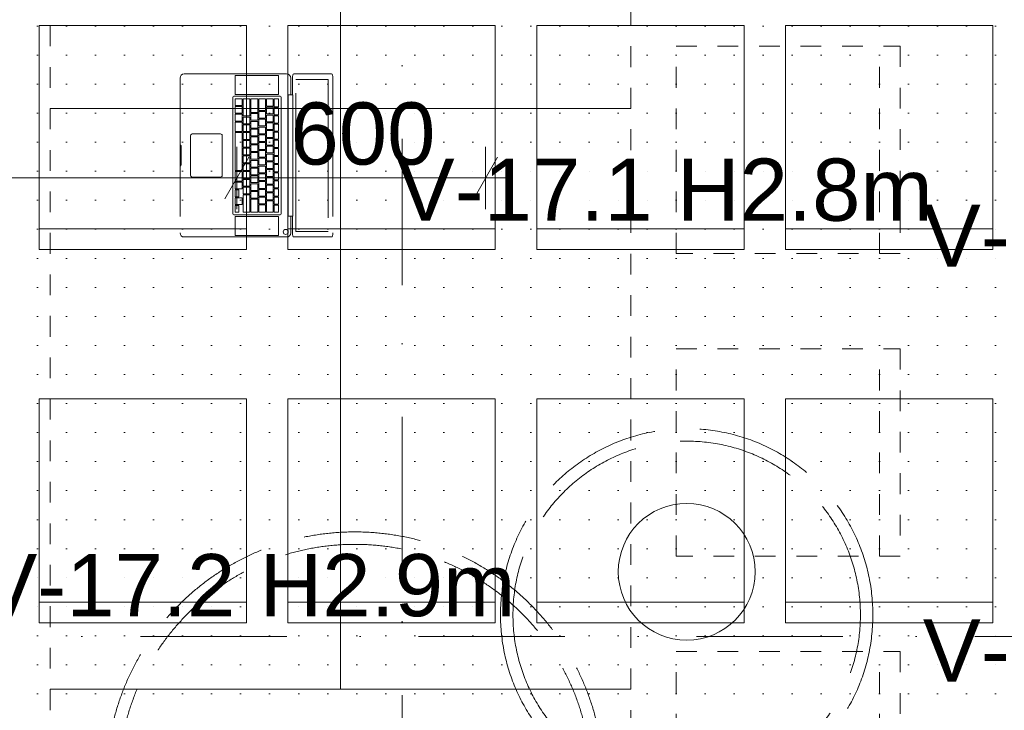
# Model space of a CAD drawing. Header units: millimetres. Extents: x -2532 to 181134, y -4151 to 53885.
# Tile 6 of 220: x 3469 to 5843, y 3867 to 5531. Entities that reach past the tile are written whole.
import ezdxf
from ezdxf.enums import TextEntityAlignment as Align

# ---------------------------------------------------------------- set-up
doc = ezdxf.new("R2010")
doc.units = ezdxf.units.MM
doc.header["$MEASUREMENT"] = 0
for name, pattern in [('Dashed väike', [100, 50, -50]), ('Dot & Dashed', [670.277762, 352.777767, -176.388884, 0, -141.111112]), ('Hidden Line', [391.222223, 282.222223, -109]), ('openingline', [533.333333, 333.333333, -200])]:
    doc.linetypes.add(name, pattern=pattern)
for name, color, linetype in [('AR - Mööbel', 7, 'Continuous'), ('AR - Teljed', 7, 'Continuous'), ('New_SA - ripplaed', 7, 'Continuous'), ('SA - mööbel', 7, 'Continuous'), ('SA - tähistused - valgustus', 7, 'Continuous'), ('SA - valgustid', 7, 'Continuous')]:
    doc.layers.add(name, color=color, linetype=linetype)
for name, color, linetype, lineweight in [('AR - Mööbel_Pen_No__4', 8, 'Continuous', 13), ('AR - Teljed_Pen_No__4', 8, 'Continuous', 13), ('New_SA - ripplaed_Pen_No__207', 5, 'Continuous', 9), ('SA - mööbel_Pen_No__255', 254, 'Continuous', 13), ('SA - tähistused - valgustus_Pen_No__105', 30, 'Continuous', 5), ('SA - valgustid_Pen_No__105', 30, 'Continuous', 5), ('SA - valgustid_Pen_No__19', 255, 'Continuous', 13), ('SA - valgustid_Pen_No__203', 30, 'Continuous', 15)]:
    doc.layers.add(name, color=color, linetype=linetype, lineweight=lineweight)
doc.styles.add('GENERATED_STYLE_1', font='txt')
doc.styles.add('GENERATED_STYLE_3', font='txt')
doc.dimstyles.new('GENERATED_STYLE__1', dxfattribs={"dimtxt": 150, "dimasz": 76, "dimexe": 0.18, "dimexo": 0.0625, "dimgap": 0.09, "dimtad": 1, "dimdec": 0, "dimzin": 0, "dimdsep": 46, "dimtxsty": 'GENERATED_STYLE_3', "dimblk": 'ARROWHEAD_2', "dimblk1": 'ARROWHEAD_2', "dimblk2": 'ARROWHEAD_2', "dimcen": 0.09, "dimse1": 1, "dimse2": 1, "dimclrd": 256, "dimclre": 256, "dimclrt": 256, "dimadec": 0, "dimazin": 0, "dimtfac": 1, "dimtdec": 4, "dimtmove": 0, "dimatfit": 3, "dimfxl": 0, "dimtolj": 1, "dimtzin": 0, "dimarcsym": 0})
doc.dimstyles.new('GENERATED_STYLE__2', dxfattribs={"dimtxt": 150, "dimasz": 76, "dimexe": 0.18, "dimexo": 0.0625, "dimgap": 0.09, "dimtad": 1, "dimtih": 1, "dimtoh": 1, "dimdec": 0, "dimzin": 0, "dimdsep": 46, "dimtxsty": 'GENERATED_STYLE_3', "dimblk": 'ARROWHEAD_2', "dimblk1": 'ARROWHEAD_2', "dimblk2": 'ARROWHEAD_2', "dimcen": 0.09, "dimse1": 1, "dimse2": 1, "dimclrd": 256, "dimclre": 256, "dimclrt": 256, "dimadec": 0, "dimazin": 0, "dimtfac": 1, "dimtdec": 4, "dimtmove": 0, "dimatfit": 3, "dimfxl": 0, "dimtolj": 1, "dimtzin": 0, "dimarcsym": 0})

# ---------------------------------------------------------------- blocks, each defined once
blk = doc.blocks.new('Slab_31_1', base_point=(2192.7, 6184.5))
at = {"layer": 'New_SA - ripplaed_Pen_No__207', "linetype": 'Continuous'}
h = blk.add_hatch(dxfattribs=at)
h.set_pattern_fill('Drawing_Title_Fill_0001', color=256, style=0, pattern_type=2)
h.set_pattern_definition([(0, (4282.07, 4256.08), (0, 70), [0, -70])])
h.paths.add_polyline_path([(2192.7, 6184.5), (2192.7, 2384.7), (6392.4, 2384.7), (6392.4, 6184.5)])
blk = doc.blocks.new('Slab_57_1', base_point=(5242.6, 4200.6))
at = {"layer": 'SA - valgustid_Pen_No__19', "linetype": 'Continuous'}
h = blk.add_hatch(dxfattribs=at)
h.set_pattern_fill('Grid_2000x2000_Diagonal__84', color=256, style=0, pattern_type=2)
h.set_pattern_definition([(45, (0, 0), (-1414.2, 1414.2), []), (135, (0, 0), (1414.2, 1414.2), [])])
h.paths.add_polyline_path([(5242.6, 4200.6, 1), (4912.7, 4200.6, 1)])
at = {"layer": 'SA - valgustid_Pen_No__203', "linetype": 'Continuous', "flags": 128}
blk.add_lwpolyline([(5242.6, 4200.6, 1), (4912.7, 4200.6, 1)], format="xyb", close=True, dxfattribs=at)
blk = doc.blocks.new('Dining Table Rectangle 22')
at = {"layer": 'AR - Mööbel_Pen_No__4', "linetype": 'Dashed väike'}
for p, q in [((700, 350), (-700, 350)), ((-700, 350), (-700, -350)), ((700, -350), (700, 350)), ((-700, -350), (700, -350))]:
    blk.add_line(p, q, dxfattribs=at)
blk = doc.blocks.new('Standard grid marker')
at = {"layer": 'AR - Teljed_Pen_No__4', "linetype": 'Dot & Dashed'}
blk.add_line((1000, 0), (44867.9, 0), dxfattribs=at)
at = {"layer": 'AR - Teljed_Pen_No__4', "style": 'GENERATED_STYLE_1'}
for tag, p in [('AC_MarkerText_1_0', (-300, 14.3)), ('AC_MarkerText_1_1', (46167.9, 14.3))]:
    blk.add_attdef(tag, text='', height=250, dxfattribs=at).set_placement(p, align=Align.MIDDLE_CENTER)
blk = doc.blocks.new('Standard grid marker_5')
at = {"layer": 'AR - Teljed_Pen_No__4', "linetype": 'Dot & Dashed'}
blk.add_line((1000, 0), (22784, 0), dxfattribs=at)
at = {"layer": 'AR - Teljed_Pen_No__4', "style": 'GENERATED_STYLE_1'}
blk.add_attdef('AC_MarkerText_1', text='', height=250, rotation=270, dxfattribs=at).set_placement((-300, 12.1), align=Align.MIDDLE_CENTER)
blk = doc.blocks.new('Chair 10 22')
at = {"layer": 'AR - Mööbel_Pen_No__4', "linetype": 'Continuous'}
for p, q in [((500, 0), (0, 0)), ((0, 0), (0, -540)), ((500, -540), (500, 0)), ((0, -50), (500, -50)), ((0, -540), (500, -540))]:
    blk.add_line(p, q, dxfattribs=at)
blk = doc.blocks.new('MacBook 22')
at = {"layer": 'SA - mööbel_Pen_No__255', "linetype": 'openingline'}
for p, q in [((0, 365.3), (0.8, 366.6)), ((0, 358.6), (0, 365.3)), ((0, 274.3), (0, 358.6)), ((0.8, 366.6), (3, 367.8)), ((3, 367.8), (6.3, 368.5)), ((6.3, 368.5), (10.2, 368.8)), ((10.2, 368.8), (382.8, 368.8)), ((13.3, 357.5), (379.6, 357.5)), ((13.3, 279.3), (13.3, 357.5)), ((379.6, 357.5), (379.6, 279.3)), ((382.8, 368.8), (386.7, 368.5)), ((386.7, 368.5), (390, 367.8)), ((390, 367.8), (392.2, 366.6)), ((392.2, 366.6), (392.9, 365.3)), ((392.9, 365.3), (392.9, 358.6)), ((392.9, 358.6), (392.9, 274.3)), ((0.8, 272.9), (0, 274.3)), ((3, 271.8), (0.8, 272.9)), ((3, 264), (0.8, 260.7)), ((6.3, 271.1), (3, 271.8)), ((6.3, 266.2), (3, 264)), ((10.2, 270.8), (6.3, 271.1)), ((10.2, 267), (6.3, 266.2)), ((50.4, 270.8), (10.2, 270.8)), ((50.4, 267), (10.2, 267)), ((379.6, 279.3), (13.3, 279.3)), ((50.4, 271.9), (342.5, 271.9)), ((50.4, 267), (50.4, 271.9)), ((50.4, 260.6), (50.4, 267)), ((342.5, 267), (342.5, 271.9)), ((382.8, 270.8), (342.5, 270.8)), ((382.8, 267), (342.5, 267)), ((342.5, 267), (342.5, 260.6)), ((386.7, 271.1), (382.8, 270.8)), ((386.7, 266.2), (382.8, 267)), ((390, 271.8), (386.7, 271.1)), ((390, 264), (386.7, 266.2)), ((392.2, 272.9), (390, 271.8)), ((392.2, 260.7), (390, 264)), ((392.9, 274.3), (392.2, 272.9)), ((0.8, 260.7), (0, 256.8)), ((0, 256.8), (0, 10.2)), ((49.4, 237.5), (3.8, 237.5)), ((3.8, 237.5), (3.8, 133.3)), ((49.4, 133.3), (49.4, 237.5)), ((342.5, 260.6), (50.4, 260.6)), ((53.5, 241.5), (53.2, 240)), ((53.2, 240), (53.2, 130.8)), ((54.3, 242.7), (53.5, 241.5)), ((55.6, 243.5), (54.3, 242.7)), ((57, 243.8), (55.6, 243.5)), ((335.9, 243.8), (57, 243.8)), ((59.6, 237.5), (59.6, 227.3)), ((79.1, 237.5), (59.6, 237.5)), ((79.1, 227.3), (79.1, 237.5)), ((98.7, 237.5), (81.7, 237.5)), ((81.7, 237.5), (81.7, 227.3)), ((98.7, 227.3), (98.7, 237.5)), ((101.2, 237.5), (101.2, 227.3)), ((118.2, 237.5), (101.2, 237.5)), ((118.2, 227.3), (118.2, 237.5)), ((137.8, 237.5), (120.8, 237.5)), ((120.8, 237.5), (120.8, 227.3)), ((137.8, 227.3), (137.8, 237.5)), ((140.3, 237.5), (140.3, 227.3)), ((157.4, 237.5), (140.3, 237.5)), ((157.4, 227.3), (157.4, 237.5)), ((159.9, 237.5), (159.9, 227.3)), ((176.9, 237.5), (159.9, 237.5)), ((176.9, 227.3), (176.9, 237.5)), ((179.5, 237.5), (179.5, 227.3)), ((196.5, 237.5), (179.5, 237.5)), ((196.5, 227.3), (196.5, 237.5)), ((216, 237.5), (199, 237.5)), ((199, 237.5), (199, 227.3)), ((216, 227.3), (216, 237.5)), ((218.6, 237.5), (218.6, 227.3)), ((235.6, 237.5), (218.6, 237.5)), ((235.6, 227.3), (235.6, 237.5)), ((255.1, 237.5), (238.1, 237.5)), ((238.1, 237.5), (238.1, 227.3)), ((255.1, 227.3), (255.1, 237.5)), ((274.7, 237.5), (257.7, 237.5)), ((257.7, 237.5), (257.7, 227.3)), ((274.7, 227.3), (274.7, 237.5)), ((277.2, 237.5), (277.2, 227.3)), ((294.3, 237.5), (277.2, 237.5)), ((294.3, 227.3), (294.3, 237.5)), ((296.8, 237.5), (296.8, 227.3)), ((313.8, 237.5), (296.8, 237.5)), ((313.8, 227.3), (313.8, 237.5)), ((316.4, 237.5), (316.4, 227.3)), ((333.4, 237.5), (316.4, 237.5)), ((333.4, 227.3), (333.4, 237.5)), ((337.4, 243.5), (335.9, 243.8)), ((338.6, 242.7), (337.4, 243.5)), ((339.4, 241.5), (338.6, 242.7)), ((339.7, 240), (339.4, 241.5)), ((339.7, 130.8), (339.7, 240)), ((343.5, 133.3), (343.5, 237.5)), ((343.5, 237.5), (389.1, 237.5)), ((375.1, 257.1), (374.6, 254.8)), ((374.6, 254.8), (375.1, 252.4)), ((376.4, 259.1), (375.1, 257.1)), ((375.1, 252.4), (376.4, 250.5)), ((378.4, 260.4), (376.4, 259.1)), ((376.4, 250.5), (378.4, 249.1)), ((380.7, 260.9), (378.4, 260.4)), ((378.4, 249.1), (380.7, 248.7)), ((383.1, 260.4), (380.7, 260.9)), ((380.7, 248.7), (383.1, 249.1)), ((385.1, 259.1), (383.1, 260.4)), ((383.1, 249.1), (385.1, 250.5)), ((386.4, 257.1), (385.1, 259.1)), ((385.1, 250.5), (386.4, 252.4)), ((386.8, 254.8), (386.4, 257.1)), ((386.4, 252.4), (386.8, 254.8)), ((389.1, 237.5), (389.1, 133.3)), ((392.9, 256.8), (392.2, 260.7)), ((392.9, 10.2), (392.9, 256.8)), ((59.6, 227.3), (79.1, 227.3)), ((59.6, 224.8), (59.6, 208.5)), ((77.6, 224.8), (59.6, 224.8)), ((77.6, 208.5), (77.6, 224.8)), ((96.4, 224.8), (80.1, 224.8)), ((80.1, 224.8), (80.1, 208.5)), ((81.7, 227.3), (98.7, 227.3)), ((96.4, 208.5), (96.4, 224.8)), ((115.2, 224.8), (98.9, 224.8)), ((98.9, 224.8), (98.9, 208.5)), ((101.2, 227.3), (118.2, 227.3)), ((115.2, 208.5), (115.2, 224.8)), ((134, 224.8), (117.7, 224.8)), ((117.7, 224.8), (117.7, 208.5)), ((120.8, 227.3), (137.8, 227.3)), ((134, 208.5), (134, 224.8)), ((152.8, 224.8), (136.5, 224.8)), ((136.5, 224.8), (136.5, 208.5)), ((140.3, 227.3), (157.4, 227.3)), ((152.8, 208.5), (152.8, 224.8)), ((171.6, 224.8), (155.3, 224.8)), ((155.3, 224.8), (155.3, 208.5)), ((159.9, 227.3), (176.9, 227.3)), ((171.6, 208.5), (171.6, 224.8)), ((190.4, 224.8), (174.1, 224.8)), ((174.1, 224.8), (174.1, 208.5)), ((179.5, 227.3), (196.5, 227.3)), ((190.4, 208.5), (190.4, 224.8)), ((209.2, 224.8), (192.9, 224.8)), ((192.9, 224.8), (192.9, 208.5)), ((199, 227.3), (216, 227.3)), ((209.2, 208.5), (209.2, 224.8)), ((211.7, 224.8), (211.7, 208.5)), ((228, 224.8), (211.7, 224.8)), ((218.6, 227.3), (235.6, 227.3)), ((228, 208.5), (228, 224.8)), ((246.8, 224.8), (230.5, 224.8)), ((230.5, 224.8), (230.5, 208.5)), ((238.1, 227.3), (255.1, 227.3)), ((246.8, 208.5), (246.8, 224.8)), ((249.3, 224.8), (249.3, 208.5)), ((265.6, 224.8), (249.3, 224.8)), ((257.7, 227.3), (274.7, 227.3)), ((265.6, 208.5), (265.6, 224.8)), ((284.4, 224.8), (268.1, 224.8)), ((268.1, 224.8), (268.1, 208.5)), ((277.2, 227.3), (294.3, 227.3)), ((284.4, 208.5), (284.4, 224.8)), ((303.1, 224.8), (286.9, 224.8)), ((286.9, 224.8), (286.9, 208.5)), ((296.8, 227.3), (313.8, 227.3)), ((303.1, 208.5), (303.1, 224.8)), ((305.7, 224.8), (305.7, 208.5)), ((333.4, 224.8), (305.7, 224.8)), ((316.4, 227.3), (333.4, 227.3)), ((333.4, 208.5), (333.4, 224.8)), ((59.6, 208.5), (77.6, 208.5)), ((59.6, 206), (59.6, 189.7)), ((87.8, 206), (59.6, 206)), ((80.1, 208.5), (96.4, 208.5)), ((87.8, 189.7), (87.8, 206)), ((106.6, 206), (90.3, 206)), ((90.3, 206), (90.3, 189.7)), ((98.9, 208.5), (115.2, 208.5)), ((106.6, 189.7), (106.6, 206)), ((109.1, 206), (109.1, 189.7)), ((125.3, 206), (109.1, 206)), ((117.7, 208.5), (134, 208.5)), ((125.3, 189.7), (125.3, 206)), ((144.1, 206), (127.9, 206)), ((127.9, 206), (127.9, 189.7)), ((136.5, 208.5), (152.8, 208.5)), ((144.1, 189.7), (144.1, 206)), ((162.9, 206), (146.7, 206)), ((146.7, 206), (146.7, 189.7)), ((155.3, 208.5), (171.6, 208.5)), ((162.9, 189.7), (162.9, 206)), ((181.7, 206), (165.5, 206)), ((165.5, 206), (165.5, 189.7)), ((174.1, 208.5), (190.4, 208.5)), ((181.7, 189.7), (181.7, 206)), ((200.5, 206), (184.3, 206)), ((184.3, 206), (184.3, 189.7)), ((192.9, 208.5), (209.2, 208.5)), ((200.5, 189.7), (200.5, 206)), ((219.3, 206), (203.1, 206)), ((203.1, 206), (203.1, 189.7)), ((211.7, 208.5), (228, 208.5)), ((219.3, 189.7), (219.3, 206)), ((238.1, 206), (221.9, 206)), ((221.9, 206), (221.9, 189.7)), ((230.5, 208.5), (246.8, 208.5)), ((238.1, 189.7), (238.1, 206)), ((256.9, 206), (240.7, 206)), ((240.7, 206), (240.7, 189.7)), ((249.3, 208.5), (265.6, 208.5)), ((256.9, 189.7), (256.9, 206)), ((275.7, 206), (259.5, 206)), ((259.5, 206), (259.5, 189.7)), ((268.1, 208.5), (284.4, 208.5)), ((275.7, 189.7), (275.7, 206)), ((294.5, 206), (278.3, 206)), ((278.3, 206), (278.3, 189.7)), ((286.9, 208.5), (303.1, 208.5)), ((294.5, 189.7), (294.5, 206)), ((297.1, 206), (297.1, 189.7)), ((313.3, 206), (297.1, 206)), ((305.7, 208.5), (333.4, 208.5)), ((313.3, 189.7), (313.3, 206)), ((315.8, 206), (315.8, 189.7)), ((333.4, 206), (315.8, 206)), ((333.4, 189.7), (333.4, 206)), ((59.6, 189.7), (87.8, 189.7)), ((59.6, 187.2), (59.6, 170.9)), ((92.8, 187.2), (59.6, 187.2)), ((59.6, 170.9), (92.8, 170.9)), ((59.6, 168.4), (59.6, 152.1)), ((101.2, 168.4), (59.6, 168.4)), ((90.3, 189.7), (106.6, 189.7)), ((92.8, 170.9), (92.8, 187.2)), ((95.4, 187.2), (95.4, 170.9)), ((111.6, 187.2), (95.4, 187.2)), ((95.4, 170.9), (111.6, 170.9)), ((101.2, 152.1), (101.2, 168.4)), ((120, 168.4), (103.8, 168.4)), ((103.8, 168.4), (103.8, 152.1)), ((109.1, 189.7), (125.3, 189.7)), ((111.6, 170.9), (111.6, 187.2)), ((130.4, 187.2), (114.2, 187.2)), ((114.2, 187.2), (114.2, 170.9)), ((114.2, 170.9), (130.4, 170.9)), ((120, 152.1), (120, 168.4)), ((138.8, 168.4), (122.6, 168.4)), ((122.6, 168.4), (122.6, 152.1)), ((127.9, 189.7), (144.1, 189.7)), ((130.4, 170.9), (130.4, 187.2)), ((149.2, 187.2), (133, 187.2)), ((133, 187.2), (133, 170.9)), ((133, 170.9), (149.2, 170.9)), ((138.8, 152.1), (138.8, 168.4)), ((141.4, 168.4), (141.4, 152.1)), ((157.6, 168.4), (141.4, 168.4)), ((146.7, 189.7), (162.9, 189.7)), ((149.2, 170.9), (149.2, 187.2)), ((168, 187.2), (151.8, 187.2)), ((151.8, 187.2), (151.8, 170.9)), ((151.8, 170.9), (168, 170.9)), ((157.6, 152.1), (157.6, 168.4)), ((176.4, 168.4), (160.1, 168.4)), ((160.1, 168.4), (160.1, 152.1)), ((165.5, 189.7), (181.7, 189.7)), ((168, 170.9), (168, 187.2)), ((170.6, 187.2), (170.6, 170.9)), ((186.8, 187.2), (170.6, 187.2)), ((170.6, 170.9), (186.8, 170.9)), ((176.4, 152.1), (176.4, 168.4)), ((195.2, 168.4), (178.9, 168.4)), ((178.9, 168.4), (178.9, 152.1)), ((184.3, 189.7), (200.5, 189.7)), ((186.8, 170.9), (186.8, 187.2)), ((205.6, 187.2), (189.4, 187.2)), ((189.4, 187.2), (189.4, 170.9)), ((189.4, 170.9), (205.6, 170.9)), ((195.2, 152.1), (195.2, 168.4)), ((214, 168.4), (197.7, 168.4)), ((197.7, 168.4), (197.7, 152.1)), ((203.1, 189.7), (219.3, 189.7)), ((205.6, 170.9), (205.6, 187.2)), ((224.4, 187.2), (208.2, 187.2)), ((208.2, 187.2), (208.2, 170.9)), ((208.2, 170.9), (224.4, 170.9)), ((214, 152.1), (214, 168.4)), ((232.8, 168.4), (216.5, 168.4)), ((216.5, 168.4), (216.5, 152.1)), ((221.9, 189.7), (238.1, 189.7)), ((224.4, 170.9), (224.4, 187.2)), ((243.2, 187.2), (226.9, 187.2)), ((226.9, 187.2), (226.9, 170.9)), ((226.9, 170.9), (243.2, 170.9)), ((232.8, 152.1), (232.8, 168.4)), ((235.3, 168.4), (235.3, 152.1)), ((251.6, 168.4), (235.3, 168.4)), ((240.7, 189.7), (256.9, 189.7)), ((243.2, 170.9), (243.2, 187.2)), ((262, 187.2), (245.7, 187.2)), ((245.7, 187.2), (245.7, 170.9)), ((245.7, 170.9), (262, 170.9)), ((251.6, 152.1), (251.6, 168.4)), ((270.4, 168.4), (254.1, 168.4)), ((254.1, 168.4), (254.1, 152.1)), ((259.5, 189.7), (275.7, 189.7)), ((262, 170.9), (262, 187.2)), ((280.8, 187.2), (264.5, 187.2)), ((264.5, 187.2), (264.5, 170.9)), ((264.5, 170.9), (280.8, 170.9)), ((270.4, 152.1), (270.4, 168.4)), ((289.2, 168.4), (272.9, 168.4)), ((272.9, 168.4), (272.9, 152.1)), ((278.3, 189.7), (294.5, 189.7)), ((280.8, 170.9), (280.8, 187.2)), ((299.6, 187.2), (283.3, 187.2)), ((283.3, 187.2), (283.3, 170.9)), ((283.3, 170.9), (299.6, 170.9)), ((289.2, 152.1), (289.2, 168.4)), ((291.7, 168.4), (291.7, 152.1)), ((333.4, 168.4), (291.7, 168.4)), ((297.1, 189.7), (313.3, 189.7)), ((299.6, 170.9), (299.6, 187.2)), ((302.1, 187.2), (302.1, 170.9)), ((333.4, 187.2), (302.1, 187.2)), ((302.1, 170.9), (333.4, 170.9)), ((315.8, 189.7), (333.4, 189.7)), ((333.4, 170.9), (333.4, 187.2)), ((333.4, 152.1), (333.4, 168.4)), ((59.6, 152.1), (101.2, 152.1)), ((75.8, 149.6), (59.6, 149.6)), ((59.6, 149.6), (59.6, 133.3)), ((75.8, 133.3), (75.8, 149.6)), ((94.6, 149.6), (78.4, 149.6)), ((78.4, 149.6), (78.4, 133.3)), ((94.6, 133.3), (94.6, 149.6)), ((113.4, 149.6), (97.2, 149.6)), ((97.2, 149.6), (97.2, 133.3)), ((103.8, 152.1), (120, 152.1)), ((113.4, 133.3), (113.4, 149.6)), ((116, 149.6), (116, 133.3)), ((138.8, 149.6), (116, 149.6)), ((122.6, 152.1), (138.8, 152.1)), ((138.8, 133.3), (138.8, 149.6)), ((141.4, 152.1), (157.6, 152.1)), ((232.8, 149.6), (141.4, 149.6)), ((141.4, 149.6), (141.4, 133.3)), ((160.1, 152.1), (176.4, 152.1)), ((178.9, 152.1), (195.2, 152.1)), ((197.7, 152.1), (214, 152.1)), ((216.5, 152.1), (232.8, 152.1)), ((232.8, 133.3), (232.8, 149.6)), ((235.3, 152.1), (251.6, 152.1)), ((258.2, 149.6), (235.3, 149.6)), ((235.3, 149.6), (235.3, 133.3)), ((254.1, 152.1), (270.4, 152.1)), ((258.2, 133.3), (258.2, 149.6)), ((277, 149.6), (260.7, 149.6)), ((260.7, 149.6), (260.7, 133.3)), ((272.9, 152.1), (289.2, 152.1)), ((277, 133.3), (277, 149.6)), ((291.7, 152.1), (333.4, 152.1)), ((298.3, 149.6), (298.3, 133.3)), ((314.6, 149.6), (298.3, 149.6)), ((314.6, 133.3), (314.6, 149.6)), ((3.8, 133.3), (49.4, 133.3)), ((53.2, 130.8), (53.5, 129.4)), ((53.5, 129.4), (54.3, 128.1)), ((54.3, 128.1), (55.6, 127.3)), ((55.6, 127.3), (57, 127)), ((57, 127), (335.9, 127)), ((59.6, 133.3), (75.8, 133.3)), ((78.4, 133.3), (94.6, 133.3)), ((97.2, 133.3), (113.4, 133.3)), ((116, 133.3), (138.8, 133.3)), ((141.4, 133.3), (232.8, 133.3)), ((235.3, 133.3), (258.2, 133.3)), ((260.7, 133.3), (277, 133.3)), ((295.8, 141.5), (279.5, 141.5)), ((279.5, 141.5), (279.5, 133.3)), ((279.5, 133.3), (295.8, 133.3)), ((295.8, 133.3), (295.8, 141.5)), ((298.3, 133.3), (314.6, 133.3)), ((333.4, 141.5), (317.1, 141.5)), ((317.1, 141.5), (317.1, 133.3)), ((317.1, 133.3), (333.4, 133.3)), ((333.4, 133.3), (333.4, 141.5)), ((335.9, 127), (337.4, 127.3)), ((337.4, 127.3), (338.6, 128.1)), ((338.6, 128.1), (339.4, 129.4)), ((339.4, 129.4), (339.7, 130.8)), ((389.1, 133.3), (343.5, 133.3)), ((144.7, 99.2), (144.4, 97.8)), ((144.4, 97.8), (144.4, 29.2)), ((145.5, 100.5), (144.7, 99.2)), ((146.8, 101.3), (145.5, 100.5)), ((148.2, 101.6), (146.8, 101.3)), ((244.7, 101.6), (148.2, 101.6)), ((246.2, 101.3), (244.7, 101.6)), ((247.4, 100.5), (246.2, 101.3)), ((248.2, 99.2), (247.4, 100.5)), ((248.5, 97.8), (248.2, 99.2)), ((248.5, 29.2), (248.5, 97.8)), ((144.4, 29.2), (144.7, 27.8)), ((144.7, 27.8), (145.5, 26.5)), ((145.5, 26.5), (146.8, 25.7)), ((146.8, 25.7), (148.2, 25.4)), ((148.2, 25.4), (244.7, 25.4)), ((244.7, 25.4), (246.2, 25.7)), ((246.2, 25.7), (247.4, 26.5)), ((247.4, 26.5), (248.2, 27.8)), ((248.2, 27.8), (248.5, 29.2)), ((0, 10.2), (0.8, 6.3)), ((0.8, 6.3), (3, 3)), ((3, 3), (6.3, 0.8)), ((6.3, 0.8), (10.2, 0)), ((10.2, 0), (382.8, 0)), ((171.3, 0.9), (171.1, 0)), ((171.8, 1.7), (171.3, 0.9)), ((172.6, 2.3), (171.8, 1.7)), ((173.6, 2.5), (172.6, 2.3)), ((219.3, 2.5), (173.6, 2.5)), ((220.3, 2.3), (219.3, 2.5)), ((221.1, 1.7), (220.3, 2.3)), ((221.7, 0.9), (221.1, 1.7)), ((221.9, 0), (221.7, 0.9)), ((382.8, 0), (386.7, 0.8)), ((386.7, 0.8), (390, 3)), ((390, 3), (392.2, 6.3)), ((392.2, 6.3), (392.9, 10.2))]:
    blk.add_line(p, q, dxfattribs=at)
blk = doc.blocks.new('Chair 10 22_2')
at = {"layer": 'AR - Mööbel_Pen_No__4', "linetype": 'Dashed väike'}
for p, q in [((500, 0), (0, 0)), ((0, 0), (0, -540)), ((500, -540), (500, 0)), ((0, -50), (500, -50)), ((0, -540), (500, -540))]:
    blk.add_line(p, q, dxfattribs=at)
blk = doc.blocks.new('Beam_267_1', base_point=(4643.7, 4096.6))
at = {"layer": 'SA - valgustid_Pen_No__105', "linetype": 'Hidden Line'}
for radius in [448.9, 418.9]:
    blk.add_arc((5077.6, 4096.6), radius, 180, 0, dxfattribs=at)
blk = doc.blocks.new('Beam_268_1', base_point=(4643.7, 4096.6))
at = {"layer": 'SA - valgustid_Pen_No__105', "linetype": 'Hidden Line'}
for radius in [448.9, 418.9]:
    blk.add_arc((5077.6, 4096.6), radius, 0, 180, dxfattribs=at)
blk = doc.blocks.new('Beam_269_1', base_point=(3693.1, 3697.2))
at = {"layer": 'SA - valgustid_Pen_No__105', "linetype": 'Hidden Line'}
for radius in [599.5, 569.5]:
    blk.add_arc((4277.6, 3697.2), radius, 0, 180, dxfattribs=at)
blk = doc.blocks.new('*D2227')
at = {"layer": 'SA - tähistused - valgustus_Pen_No__105', "linetype": 'Continuous'}
for p, q in [((2692.5, 6276.9), (2692.5, 6426.9)), ((3792.1, 6276.9), (3792.1, 6426.9)), ((2721.4, 6401.9), (2663.6, 6301.9)), ((3821, 6401.9), (3763.2, 6301.9)), ((2692.5, 6351.9), (3792.1, 6351.9))]:
    blk.add_line(p, q, dxfattribs=at)
at = {"layer": 'SA - tähistused - valgustus_Pen_No__105', "insert": (2985.8, 6381.9), "char_height": 150, "attachment_point": 7, "style": 'GENERATED_STYLE_3'}
blk.add_mtext('\\A1;{\\pql;\\fArial|b0|i0|c0|p34;1\xa0100}', dxfattribs=at)
blk = doc.blocks.new('ARROWHEAD_2')
at = {"linetype": 'Continuous'}
for p, q in [((-0.378, -0.655), (0.378, 0.655)), ((0, 0), (-1, 0))]:
    blk.add_line(p, q, dxfattribs=at)
blk = doc.blocks.new('*D2228')
at = {"layer": 'SA - tähistused - valgustus_Pen_No__105', "linetype": 'Continuous'}
for p, q in [((3792.1, 6276.9), (3792.1, 6426.9)), ((4792.1, 6276.9), (4792.1, 6426.9)), ((3821, 6401.9), (3763.2, 6301.9)), ((4821, 6401.9), (4763.2, 6301.9)), ((3792.1, 6351.9), (4792.1, 6351.9))]:
    blk.add_line(p, q, dxfattribs=at)
at = {"layer": 'SA - tähistused - valgustus_Pen_No__105', "insert": (4035.7, 6381.9), "char_height": 150, "attachment_point": 7, "style": 'GENERATED_STYLE_3'}
blk.add_mtext('\\A1;{\\pql;\\fArial|b0|i0|c0|p34;1\xa0000}', dxfattribs=at)
blk = doc.blocks.new('*D2229')
at = {"layer": 'SA - tähistused - valgustus_Pen_No__105', "linetype": 'Continuous'}
for p, q in [((4792.1, 6276.9), (4792.1, 6426.9)), ((5892.5, 6276.9), (5892.5, 6426.9)), ((4821, 6401.9), (4763.2, 6301.9)), ((5921.4, 6401.9), (5863.6, 6301.9)), ((4792.1, 6351.9), (5892.5, 6351.9))]:
    blk.add_line(p, q, dxfattribs=at)
at = {"layer": 'SA - tähistused - valgustus_Pen_No__105', "insert": (5085.8, 6381.9), "char_height": 150, "attachment_point": 7, "style": 'GENERATED_STYLE_3'}
blk.add_mtext('\\A1;{\\pql;\\fArial|b0|i0|c0|p34;1\xa0100}', dxfattribs=at)
blk = doc.blocks.new('*D2236')
at = {"layer": 'SA - tähistused - valgustus_Pen_No__105', "linetype": 'Continuous'}
for p, q in [((3105.3, 4013.5), (3205.3, 3955.8)), ((3230.3, 3984.6), (3080.3, 3984.6)), ((3155.3, 2384.7), (3155.3, 3984.6)), ((3105.3, 2413.6), (3205.3, 2355.8)), ((3230.3, 2384.7), (3080.3, 2384.7)), ((3155.3, 2335.8), (3155.3, 2384.7))]:
    blk.add_line(p, q, dxfattribs=at)
at = {"layer": 'SA - tähistused - valgustus_Pen_No__105', "insert": (3125.3, 2928.2), "char_height": 150, "attachment_point": 7, "rotation": 90, "style": 'GENERATED_STYLE_3'}
blk.add_mtext('\\A1;{\\pql;\\fArial|b0|i0|c0|p34;1\xa0600}', dxfattribs=at)
blk = doc.blocks.new('*D2237')
at = {"layer": 'SA - tähistused - valgustus_Pen_No__105', "linetype": 'Continuous'}
for p, q in [((3205.3, 4455.8), (3105.3, 4513.5)), ((3155.3, 4484.6), (3155.3, 4533.5)), ((3230.3, 4484.6), (3080.3, 4484.6)), ((3155.3, 3984.6), (3155.3, 4484.6)), ((3105.3, 4013.5), (3205.3, 3955.8)), ((3230.3, 3984.6), (3080.3, 3984.6))]:
    blk.add_line(p, q, dxfattribs=at)
at = {"layer": 'SA - tähistused - valgustus_Pen_No__105', "insert": (3125.3, 4063.9), "char_height": 150, "attachment_point": 7, "rotation": 90, "style": 'GENERATED_STYLE_3'}
blk.add_mtext('\\A1;{\\pql;\\fArial|b0|i0|c0|p34;500}', dxfattribs=at)
blk = doc.blocks.new('*D2238')
at = {"layer": 'SA - tähistused - valgustus_Pen_No__105', "linetype": 'Continuous'}
for p, q in [((2192.7, 5075), (2192.7, 5225)), ((3992.9, 5075), (3992.9, 5225)), ((2221.6, 5200), (2163.8, 5100)), ((4021.8, 5200), (3964, 5100)), ((2143.8, 5150), (2192.7, 5150)), ((2192.7, 5150), (3992.9, 5150))]:
    blk.add_line(p, q, dxfattribs=at)
at = {"layer": 'SA - tähistused - valgustus_Pen_No__105', "insert": (2836.3, 5180), "char_height": 150, "attachment_point": 7, "style": 'GENERATED_STYLE_3'}
blk.add_mtext('\\A1;{\\pql;\\fArial|b0|i0|c0|p34;1\xa0800}', dxfattribs=at)
blk = doc.blocks.new('*D2239')
at = {"layer": 'SA - tähistused - valgustus_Pen_No__105', "linetype": 'Continuous'}
for p, q in [((3992.9, 5075), (3992.9, 5225)), ((4592.9, 5075), (4592.9, 5225)), ((4021.8, 5200), (3964, 5100)), ((4564.1, 5100), (4621.8, 5200)), ((3992.9, 5150), (4592.9, 5150)), ((4592.9, 5150), (4641.8, 5150))]:
    blk.add_line(p, q, dxfattribs=at)
at = {"layer": 'SA - tähistused - valgustus_Pen_No__105', "insert": (4122.2, 5180), "char_height": 150, "attachment_point": 7, "style": 'GENERATED_STYLE_3'}
blk.add_mtext('\\A1;{\\pql;\\fArial|b0|i0|c0|p34;600}', dxfattribs=at)
blk = doc.blocks.new('Label_136_1', base_point=(4034.5, 3941.9))
at = {"layer": 'SA - tähistused - valgustus_Pen_No__105', "insert": (3372.1, 4243.3), "char_height": 150, "attachment_point": 1, "style": 'GENERATED_STYLE_3'}
blk.add_mtext('\\A1;{\\pql;\\pt0,105000;\\fArial|b0|i0|c0|p34;V-17.2 H2.9m\\fArial|b0|i0|c0|p34;\\A1{\\H.66x;\\S^  ;}\\fArial|b0|i0|c0|p34;\\fArial|b0|i0|c0|p34;\\A1{\\H.66x;\\S^  ;}\\fArial|b0|i0|c0|p34; \\fArial|b0|i0|c0|p34;\\fArial|b0|i0|c0|p34;\\fArial|b0|i0|c0|p34;\\fArial|b0|i0|c0|p34;\\fArial|b0|i0|c0|p34;\\fArial|b0|i0|c0|p34;\\fArial|b0|i0|c0|p34;\\fArial|b0|i0|c0|p34;\\fArial|b0|i0|c0|p34;\\fArial|b0|i0|c0|p34;\\fArial|b0|i0|c0|p34;\\fArial|b0|i0|c0|p34;\\fArial|b0|i0|c0|p34;\\fArial|b0|i0|c0|p34;\\fArial|b0|i0|c0|p34;\\fArial|b0|i0|c0|p34;\\fArial|b0|i0|c0|p34;\\fArial|b0|i0|c0|p34;\\fArial|b0|i0|c0|p34;\\fArial|b0|i0|c0|p34;\\fArial|b0|i0|c0|p34;\\fArial|b0|i0|c0|p34;\\fArial|b0|i0|c0|p34;\\fArial|b0|i0|c0|p34;\\fArial|b0|i0|c0|p34;\\fArial|b0|i0|c0|p34;\\fArial|b0|i0|c0|p34;\\fArial|b0|i0|c0|p34;\\fArial|b0|i0|c0|p34;\\fArial|b0|i0|c0|p34;\\fArial|b0|i0|c0|p34;\\fArial|b0|i0|c0|p34;\\fArial|b0|i0|c0|p34;\\fArial|b0|i0|c0|p34;\\fArial|b0|i0|c0|p34;\\fArial|b0|i0|c0|p34;\\fArial|b0|i0|c0|p34;\\fArial|b0|i0|c0|p34;\\fArial|b0|i0|c0|p34;\\fArial|b0|i0|c0|p34;\\fArial|b0|i0|c0|p34;\\fArial|b0|i0|c0|p34;\\fArial|b0|i0|c0|p34;}', dxfattribs=at)
blk = doc.blocks.new('Label_137_1', base_point=(5040.8, 4895.3))
at = {"layer": 'SA - tähistused - valgustus_Pen_No__105', "insert": (4378.4, 5196.7), "char_height": 150, "attachment_point": 1, "style": 'GENERATED_STYLE_3'}
blk.add_mtext('\\A1;{\\pql;\\pt0,105000;\\fArial|b0|i0|c0|p34;V-17.1 H2.8m\\fArial|b0|i0|c0|p34;\\A1{\\H.66x;\\S^  ;}\\fArial|b0|i0|c0|p34;\\fArial|b0|i0|c0|p34;\\A1{\\H.66x;\\S^  ;}\\fArial|b0|i0|c0|p34; \\fArial|b0|i0|c0|p34;\\fArial|b0|i0|c0|p34;\\fArial|b0|i0|c0|p34;\\fArial|b0|i0|c0|p34;\\fArial|b0|i0|c0|p34;\\fArial|b0|i0|c0|p34;\\fArial|b0|i0|c0|p34;\\fArial|b0|i0|c0|p34;\\fArial|b0|i0|c0|p34;\\fArial|b0|i0|c0|p34;\\fArial|b0|i0|c0|p34;\\fArial|b0|i0|c0|p34;\\fArial|b0|i0|c0|p34;\\fArial|b0|i0|c0|p34;\\fArial|b0|i0|c0|p34;\\fArial|b0|i0|c0|p34;\\fArial|b0|i0|c0|p34;\\fArial|b0|i0|c0|p34;\\fArial|b0|i0|c0|p34;\\fArial|b0|i0|c0|p34;\\fArial|b0|i0|c0|p34;\\fArial|b0|i0|c0|p34;\\fArial|b0|i0|c0|p34;\\fArial|b0|i0|c0|p34;\\fArial|b0|i0|c0|p34;\\fArial|b0|i0|c0|p34;\\fArial|b0|i0|c0|p34;\\fArial|b0|i0|c0|p34;\\fArial|b0|i0|c0|p34;\\fArial|b0|i0|c0|p34;\\fArial|b0|i0|c0|p34;\\fArial|b0|i0|c0|p34;\\fArial|b0|i0|c0|p34;\\fArial|b0|i0|c0|p34;\\fArial|b0|i0|c0|p34;\\fArial|b0|i0|c0|p34;\\fArial|b0|i0|c0|p34;\\fArial|b0|i0|c0|p34;\\fArial|b0|i0|c0|p34;\\fArial|b0|i0|c0|p34;\\fArial|b0|i0|c0|p34;\\fArial|b0|i0|c0|p34;\\fArial|b0|i0|c0|p34;}', dxfattribs=at)
blk = doc.blocks.new('Label_149_1', base_point=(5892.5, 4784.2))
at = {"layer": 'SA - tähistused - valgustus_Pen_No__105', "insert": (5647, 5085.7), "char_height": 150, "attachment_point": 1, "style": 'GENERATED_STYLE_3'}
blk.add_mtext('\\A1;{\\pql;\\pt0,105000;\\fArial|b0|i0|c0|p34;V-15\\fArial|b0|i0|c0|p34;\\A1{\\H.66x;\\S^  ;}\\fArial|b0|i0|c0|p34;\\fArial|b0|i0|c0|p34;\\A1{\\H.66x;\\S^  ;}\\fArial|b0|i0|c0|p34; \\fArial|b0|i0|c0|p34;\\fArial|b0|i0|c0|p34;\\fArial|b0|i0|c0|p34;\\fArial|b0|i0|c0|p34;\\fArial|b0|i0|c0|p34;\\fArial|b0|i0|c0|p34;\\fArial|b0|i0|c0|p34;\\fArial|b0|i0|c0|p34;\\fArial|b0|i0|c0|p34;\\fArial|b0|i0|c0|p34;\\fArial|b0|i0|c0|p34;\\fArial|b0|i0|c0|p34;\\fArial|b0|i0|c0|p34;\\fArial|b0|i0|c0|p34;\\fArial|b0|i0|c0|p34;\\fArial|b0|i0|c0|p34;\\fArial|b0|i0|c0|p34;\\fArial|b0|i0|c0|p34;\\fArial|b0|i0|c0|p34;\\fArial|b0|i0|c0|p34;\\fArial|b0|i0|c0|p34;\\fArial|b0|i0|c0|p34;\\fArial|b0|i0|c0|p34;\\fArial|b0|i0|c0|p34;\\fArial|b0|i0|c0|p34;\\fArial|b0|i0|c0|p34;\\fArial|b0|i0|c0|p34;\\fArial|b0|i0|c0|p34;\\fArial|b0|i0|c0|p34;\\fArial|b0|i0|c0|p34;\\fArial|b0|i0|c0|p34;\\fArial|b0|i0|c0|p34;\\fArial|b0|i0|c0|p34;\\fArial|b0|i0|c0|p34;\\fArial|b0|i0|c0|p34;\\fArial|b0|i0|c0|p34;\\fArial|b0|i0|c0|p34;\\fArial|b0|i0|c0|p34;\\fArial|b0|i0|c0|p34;\\fArial|b0|i0|c0|p34;\\fArial|b0|i0|c0|p34;\\fArial|b0|i0|c0|p34;\\fArial|b0|i0|c0|p34;}', dxfattribs=at)
blk = doc.blocks.new('Label_150_1', base_point=(5892.5, 3784.2))
at = {"layer": 'SA - tähistused - valgustus_Pen_No__105', "insert": (5647, 4085.7), "char_height": 150, "attachment_point": 1, "style": 'GENERATED_STYLE_3'}
blk.add_mtext('\\A1;{\\pql;\\pt0,105000;\\fArial|b0|i0|c0|p34;V-15\\fArial|b0|i0|c0|p34;\\A1{\\H.66x;\\S^  ;}\\fArial|b0|i0|c0|p34;\\fArial|b0|i0|c0|p34;\\A1{\\H.66x;\\S^  ;}\\fArial|b0|i0|c0|p34; \\fArial|b0|i0|c0|p34;\\fArial|b0|i0|c0|p34;\\fArial|b0|i0|c0|p34;\\fArial|b0|i0|c0|p34;\\fArial|b0|i0|c0|p34;\\fArial|b0|i0|c0|p34;\\fArial|b0|i0|c0|p34;\\fArial|b0|i0|c0|p34;\\fArial|b0|i0|c0|p34;\\fArial|b0|i0|c0|p34;\\fArial|b0|i0|c0|p34;\\fArial|b0|i0|c0|p34;\\fArial|b0|i0|c0|p34;\\fArial|b0|i0|c0|p34;\\fArial|b0|i0|c0|p34;\\fArial|b0|i0|c0|p34;\\fArial|b0|i0|c0|p34;\\fArial|b0|i0|c0|p34;\\fArial|b0|i0|c0|p34;\\fArial|b0|i0|c0|p34;\\fArial|b0|i0|c0|p34;\\fArial|b0|i0|c0|p34;\\fArial|b0|i0|c0|p34;\\fArial|b0|i0|c0|p34;\\fArial|b0|i0|c0|p34;\\fArial|b0|i0|c0|p34;\\fArial|b0|i0|c0|p34;\\fArial|b0|i0|c0|p34;\\fArial|b0|i0|c0|p34;\\fArial|b0|i0|c0|p34;\\fArial|b0|i0|c0|p34;\\fArial|b0|i0|c0|p34;\\fArial|b0|i0|c0|p34;\\fArial|b0|i0|c0|p34;\\fArial|b0|i0|c0|p34;\\fArial|b0|i0|c0|p34;\\fArial|b0|i0|c0|p34;\\fArial|b0|i0|c0|p34;\\fArial|b0|i0|c0|p34;\\fArial|b0|i0|c0|p34;\\fArial|b0|i0|c0|p34;\\fArial|b0|i0|c0|p34;\\fArial|b0|i0|c0|p34;}', dxfattribs=at)

msp = doc.modelspace()

# ---------------------------------------------------------------- block references
at = {"layer": 'AR - Mööbel', "linetype": 'Dashed väike', "zscale": 1000, "rotation": 90}
for p in [(3892.7, 6017.3), (4592.7, 6017.3), (3892.7, 4617.3), (4592.7, 4617.3)]:
    msp.add_blockref('Dining Table Rectangle 22', p, dxfattribs=at)
at = {"layer": 'AR - Mööbel', "linetype": 'Continuous', "zscale": 1000, "rotation": 180}
for p in [(4016.1, 4977.3), (4616.1, 4977.3), (5216.1, 4977.3), (5816.1, 4977.3), (4016.1, 4077.3), (4616.1, 4077.3), (5216.1, 4077.3), (5816.1, 4077.3)]:
    msp.add_blockref('Chair 10 22', p, dxfattribs=at)
at = {"layer": 'AR - Mööbel', "linetype": 'Dashed väike', "xscale": -1, "zscale": 1000, "rotation": 270}
for p in [(5592.1, 4967.5), (5592.1, 4237.9), (5592.1, 3508.2)]:
    msp.add_blockref('Chair 10 22_2', p, dxfattribs=at)
at = {"layer": 'AR - Mööbel', "linetype": 'Dashed väike', "zscale": 1000}
msp.add_blockref('Dining Table Rectangle 22', (4242.7, 3567.3), dxfattribs=at)
at = {"layer": 'AR - Teljed', "linetype": 'Continuous', "zscale": 1000, "rotation": 90}
msp.add_blockref('Standard grid marker_5', (4391.5, -1471.7), dxfattribs=at)
at = {"layer": 'AR - Teljed', "linetype": 'Continuous', "zscale": 1000}
msp.add_blockref('Standard grid marker', (-1931.8, 4044.8), dxfattribs=at)
at = {"layer": 'New_SA - ripplaed', "linetype": 'Continuous'}
msp.add_blockref('Slab_31_1', (2192.7, 6184.5), dxfattribs=at)
at = {"layer": 'SA - mööbel', "linetype": 'openingline', "zscale": 1000, "rotation": 270}
msp.add_blockref('MacBook 22', (3856, 5400.6), dxfattribs=at)
at = {"layer": 'SA - tähistused - valgustus', "linetype": 'Continuous'}
for name, p in [('Label_137_1', (5040.8, 4895.3)), ('Label_149_1', (5892.5, 4784.2)), ('Label_136_1', (4034.5, 3941.9)), ('Label_150_1', (5892.5, 3784.2))]:
    msp.add_blockref(name, p, dxfattribs=at)
at = {"layer": 'SA - valgustid'}
for name, p in [('Beam_268_1', (4643.7, 4096.6)), ('Beam_269_1', (3693.1, 3697.2)), ('Beam_267_1', (4643.7, 4096.6))]:
    msp.add_blockref(name, p, dxfattribs=at)
at = {"layer": 'SA - valgustid', "linetype": 'Continuous'}
msp.add_blockref('Slab_57_1', (5242.6, 4200.6), dxfattribs=at)

# ---------------------------------------------------------------- dimensions: what is measured, and where the dimension line sits
at = {"layer": 'SA - tähistused - valgustus', "linetype": 'Continuous'}
for base, p1, p2, picture, middle in [((3792.1, 6351.9), (2692.5, 2784.7), (3792.1, 2788.3), '*D2227', (3249.8, 6456.9)), ((4792.1, 6351.9), (3792.1, 2788.3), (4792.1, 2788.3), '*D2228', (4299.7, 6456.9)), ((5892.5, 6351.9), (4792.1, 2788.3), (5892.5, 2784.2), '*D2229', (5349.8, 6456.9)), ((3992.9, 5150), (2192.7, 2384.7), (3992.9, 3984.6), '*D2238', (3100.3, 5255)), ((4592.9, 5150), (3992.9, 3984.6), (4592.9, 4484.6), '*D2239', (4297.9, 5255))]:
    dim = msp.add_linear_dim(base=base, p1=p1, p2=p2, dimstyle='GENERATED_STYLE__2', dxfattribs=at)
    dim.commit()
    dim.dimension.update_dxf_attribs({"geometry": picture, "text_midpoint": middle, "dimtype": 160})
for base, p1, p2, picture, middle in [((3155.3, 4484.6), (3973.6, 3984.6), (4587.9, 4484.6), '*D2237', (3050.3, 4239.7)), ((3155.3, 3984.6), (2192.7, 2384.7), (3973.6, 3984.6), '*D2236', (3050.3, 3192.2))]:
    dim = msp.add_linear_dim(base=base, p1=p1, p2=p2, angle=90, dimstyle='GENERATED_STYLE__1', dxfattribs=at)
    dim.commit()
    dim.dimension.update_dxf_attribs({"geometry": picture, "text_midpoint": middle, "dimtype": 160, "text_rotation": 90})

doc.saveas('drawing.dxf')
